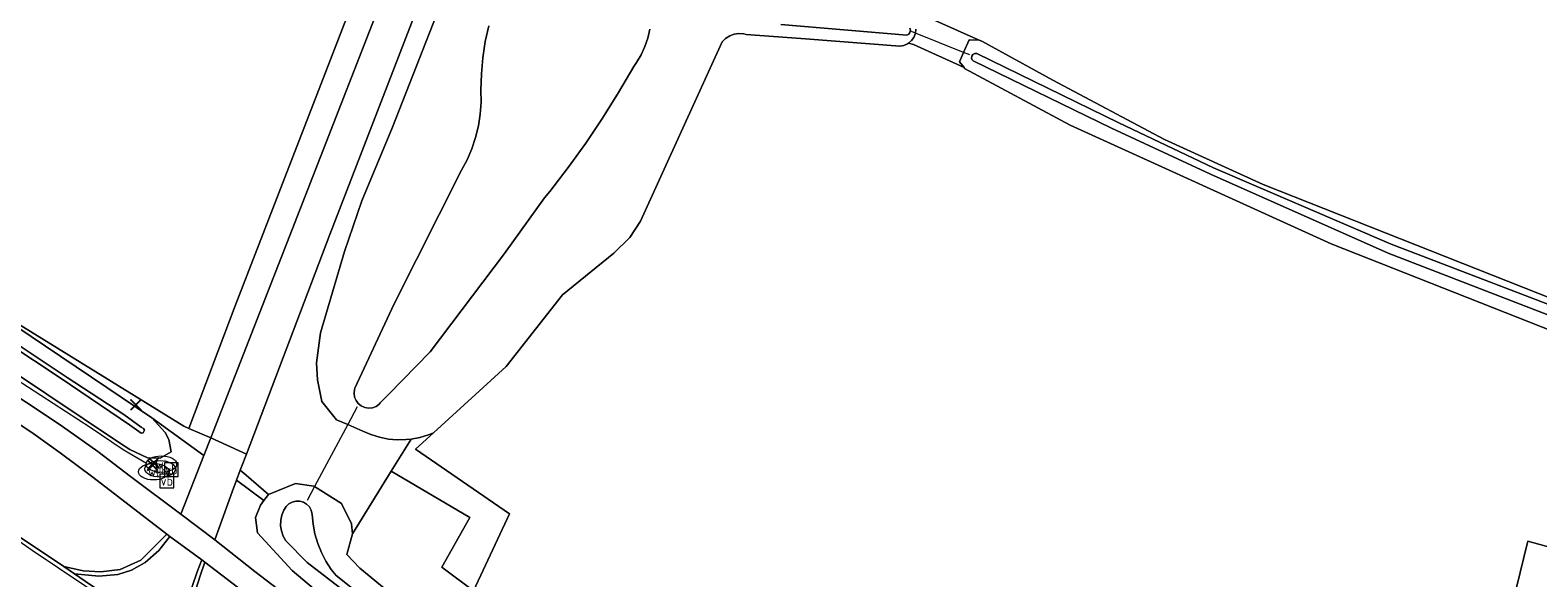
# Model space of a CAD drawing. Header units: metres. Extents: x 178952 to 185583, y 415201 to 419317.
# Tile 133 of 165: x 184707 to 184830, y 415544 to 415588. Entities that reach past the tile are written whole.
import ezdxf
from ezdxf.enums import TextEntityAlignment as Align

# ---------------------------------------------------------------- set-up
doc = ezdxf.new("R2010")
doc.units = ezdxf.units.M
doc.layers.get('DefPoints').update_dxf_attribs({"lineweight": 0})
for name, color, linetype, lineweight in [('B-XX-FV-GELEIDING_WILDRASTER-G', 253, 'Continuous', 18), ('B-XX-IE-TERREINAFSCHEIDING_KUNSTMATIG_HEKWERK_RASTER-G', 253, 'IE-TERREINAFSCHEIDING-KUNSTMATIG', 18), ('B-XX-KL-WATER_BRANDLEIDING_PUT-S', 150, 'Continuous', 25), ('B-XX-KL-WATER_PUT-S', 170, 'Continuous', 25), ('B-XX-KW-KUNSTWERK_DUIKER-G', 252, 'Continuous', 18), ('B-XX-OG-TERREIN_CULTUURSCHEIDING-GV', 253, 'Continuous', 18), ('B-XX-OG-WATER-GV', 253, 'Continuous', 18), ('B-XX-OG-WATER_SLOOT-GV', 253, 'Continuous', 18), ('B-XX-OG-WEG-GV', 253, 'Continuous', 18), ('B-XX-VH-VERHARDING_BETON-GV', 251, 'Continuous', 18), ('B-XX-VH-VERHARDING_SIERBESTRATING-GV', 251, 'Continuous', 18), ('B-XX-VW-MARKERING-G', 253, 'Continuous', 18), ('B-XX-VW-VERKEERSTEKEN_BORD-S', 7, 'Continuous', 25)]:
    doc.layers.add(name, color=color, linetype=linetype, lineweight=lineweight)
doc.styles.add('NLCS-ISO', font='NLCS-ISO.ttf')
doc.linetypes.add('IE-TERREINAFSCHEIDING-KUNSTMATIG', pattern='A,4,[82,NLCS.SHX,S=0.75,R=90,X=0,Y=0],4,-2', length=10)

# ---------------------------------------------------------------- blocks, each defined once
blk = doc.blocks.new('SAL-ONBEKEND SYMBOOL-SO')
at = {"color": 0, "linetype": 'ByBlock', "lineweight": -2, "const_width": 0.275, "flags": 128}
for points in [[(-0.875, 0.875), (0, 0)], [(-0.875, -0.875), (0, 0)], [(0, 0), (0.875, 0.875)], [(0, 0), (0.875, -0.875)]]:
    blk.add_lwpolyline(points, dxfattribs=at)
at = {"layer": 'DefPoints', "color": 0, "linetype": 'ByBlock', "lineweight": -2}
blk.add_point((0, 0), dxfattribs=at)
blk = doc.blocks.new('SIE-WEG_VERKEERSBORD-SO')
at = {"color": 0, "linetype": 'ByBlock', "lineweight": 18}
blk.add_lwpolyline([(-1.125, -1.125), (1.125, -1.125), (1.125, 1.125), (-1.125, 1.125)], close=True, dxfattribs=at)
at = {"color": 0, "linetype": 'ByBlock', "lineweight": 18, "style": 'NLCS-ISO'}
blk.add_text('vb', height=1.5, dxfattribs=at).set_placement((0, 0), align=Align.MIDDLE_CENTER)
blk = doc.blocks.new('SKL-WATER_BRANDKRAAN_BRANDPUT-SO')
at = {"color": 0, "linetype": 'ByBlock', "lineweight": 18}
blk.add_ellipse((0, 0), major_axis=(2.5, 0), ratio=0.54, dxfattribs=at)
at = {"color": 0, "linetype": 'ByBlock', "lineweight": 18, "style": 'NLCS-ISO'}
blk.add_text('bk', height=1.5, dxfattribs=at).set_placement((0.16, 0), align=Align.MIDDLE_CENTER)
blk = doc.blocks.new('SKL-WATER_WATERLEIDINGPUT-SO')
at = {"color": 0, "linetype": 'ByBlock', "lineweight": 18}
blk.add_ellipse((0, 0), major_axis=(2.5, 0), ratio=0.54, dxfattribs=at)
at = {"color": 0, "linetype": 'ByBlock', "lineweight": 18, "style": 'NLCS-ISO'}
blk.add_text('wl', height=1.5, dxfattribs=at).set_placement((0, 0), align=Align.MIDDLE_CENTER)

msp = doc.modelspace()

# ---------------------------------------------------------------- linework, layer by layer
at = {"layer": 'B-XX-FV-GELEIDING_WILDRASTER-G'}
msp.add_lwpolyline([(184526.91, 415684.203), (184527.063, 415683.973), (184528.4, 415682.848), (184530.923, 415680.877), (184538.948, 415675.073), (184563.236, 415657.859), (184568.8, 415653.871), (184600.457, 415631.434), (184623.397, 415614.92), (184639.623, 415603.366), (184661.79, 415588.218), (184664.512, 415586.524), (184689.329, 415570.474), (184700.569, 415563.153), (184711.701, 415555.96), (184714.401, 415554.141), (184716.287, 415553.021)], dxfattribs=at)
at = {"layer": 'B-XX-IE-TERREINAFSCHEIDING_KUNSTMATIG_HEKWERK_RASTER-G'}
msp.add_lwpolyline([(184565.483, 415659.784), (184568.562, 415657.635), (184583.952, 415646.892), (184592.525, 415640.907), (184622.018, 415620.198), (184643.499, 415604.806), (184663.142, 415591.729), (184673.77, 415584.661), (184700.515, 415567.659), (184719.336, 415556.046)], dxfattribs=at)
at = {"layer": 'B-XX-KW-KUNSTWERK_DUIKER-G'}
for points in [[(184783.563, 415586.383), (184783.063, 415586.582), (184779.123, 415588.153), (184778.79, 415588.286)], [(184733.514, 415557.634), (184732.741, 415556.186), (184730.035, 415551.119), (184729.424, 415549.976)]]:
    msp.add_lwpolyline(points, dxfattribs=at)
at = {"layer": 'B-XX-OG-TERREIN_CULTUURSCHEIDING-GV'}
for points in [[(184592.525, 415640.907), (184622.018, 415620.198), (184643.499, 415604.806), (184663.142, 415591.729), (184673.77, 415584.661), (184700.515, 415567.659), (184719.336, 415556.046), (184719.751, 415555.87), (184723.527, 415565.879), (184771.96, 415690.99), (184775.59, 415699.605), (184753.894, 415704.699), (184734.579, 415707.345), (184723.599, 415707.08), (184709.973, 415704.434), (184699.125, 415701.524), (184682.192, 415697.555), (184652.691, 415689.75), (184639.462, 415686.972), (184632.45, 415686.575), (184621.999, 415686.31), (184609.828, 415686.178), (184598.848, 415685.913), (184589.191, 415686.046)], [(184815.667, 415688.93), (184801.672, 415649.579), (184790.559, 415622.459), (184778.785, 415590.048), (184784.329, 415587.591), (184784.544, 415587.496), (184790.348, 415584.321), (184799.486, 415579.477), (184807.542, 415575.795), (184837.558, 415563.914)], [(184779.153, 415588.478), (184779.123, 415588.153), (184778.998, 415587.814), (184778.812, 415587.546), (184778.566, 415587.332), (184778.961, 415587.237), (184783.096, 415585.339), (184782.72, 415585.805), (184783.063, 415586.582), (184783.518, 415587.614), (184784.329, 415587.591), (184778.785, 415590.048)], [(184832.34, 415563.359), (184813.106, 415570.943), (184791.776, 415580.652), (184783.142, 415585.282), (184783.096, 415585.339), (184778.961, 415587.237), (184778.566, 415587.332), (184778.478, 415587.278), (184778.177, 415587.152), (184777.854, 415587.103), (184770.138, 415587.684), (184765.283, 415588.05), (184765.099, 415588.09), (184764.707, 415588.115), (184764.317, 415588.061), (184763.946, 415587.929), (184763.61, 415587.725), (184763.321, 415587.457), (184760.116, 415580.388), (184756.673, 415572.794), (184755.789, 415571.473), (184754.483, 415570.185), (184750.28, 415566.784), (184745.691, 415560.932), (184739.739, 415555.512), (184738.282, 415554.185), (184745.955, 415548.894), (184743.023, 415542.611)], [(184840.147, 415543.602), (184829.167, 415546.645), (184828.815, 415545.211), (184825.727, 415532.622), (184824.954, 415532.789), (184818.98, 415534.077), (184818.911, 415533.405), (184814.568, 415519.139), (184812, 415504.381), (184810.938, 415499.326), (184810.948, 415498.554), (184815.058, 415497.537), (184816.502, 415497.18), (184817.752, 415502.022), (184820.47, 415512.35), (184819.27, 415512.67), (184821.11, 415519.73), (184825, 415518.71), (184825.47, 415520.52), (184832.27, 415518.74)], [(184825.727, 415532.622), (184828.815, 415545.211), (184829.167, 415546.645), (184840.147, 415543.602)]]:
    msp.add_lwpolyline(points, dxfattribs=at)
msp.add_lwpolyline([(184745.955, 415548.894), (184738.282, 415554.185), (184739.739, 415555.512), (184739.333, 415555.347), (184738.633, 415555.131), (184737.913, 415554.992), (184736.293, 415552.371), (184742.71, 415548.594), (184740.425, 415544.525), (184743.023, 415542.611)], close=True, dxfattribs=at)
at = {"layer": 'B-XX-OG-WATER-GV'}
for points in [[(184744.258, 415588.761), (184743.981, 415587.463), (184743.784, 415586.152), (184743.665, 415584.83), (184743.627, 415583.505), (184743.637, 415582.508), (184743.566, 415581.539), (184743.415, 415580.579), (184743.186, 415579.635), (184742.881, 415578.712), (184742.5, 415577.818), (184742.047, 415576.959), (184736.519, 415566.054), (184733.316, 415559.147), (184733.289, 415559.053), (184733.252, 415558.743), (184733.295, 415558.434), (184733.415, 415558.145), (184733.603, 415557.896), (184733.849, 415557.703), (184734.136, 415557.578), (184734.444, 415557.53), (184734.755, 415557.562), (184735.048, 415557.671), (184735.304, 415557.85), (184735.397, 415557.946), (184736.095, 415558.658), (184739.484, 415562.115), (184745.541, 415570.153), (184748.824, 415574.712), (184749.242, 415575.231), (184750.746, 415577.181), (184752.185, 415579.179), (184753.56, 415581.223), (184754.867, 415583.31), (184756.105, 415585.439), (184756.329, 415585.751), (184756.709, 415586.385), (184757.018, 415587.057), (184757.253, 415587.758), (184757.41, 415588.48)], [(184768.121, 415588.87), (184778.415, 415587.992), (184778.572, 415588.073), (184778.678, 415588.214), (184778.711, 415588.388), (184778.666, 415588.558)], [(184736.676, 415539.949), (184731.786, 415543.849), (184731.397, 415544.342), (184730.955, 415545.016), (184730.583, 415545.73), (184730.283, 415546.478), (184730.059, 415547.252), (184729.912, 415548.044), (184729.845, 415548.847), (184729.757, 415549.188), (184729.601, 415549.457), (184729.382, 415549.679), (184729.114, 415549.838), (184728.814, 415549.923), (184728.503, 415549.93), (184728.2, 415549.857), (184727.925, 415549.71), (184727.696, 415549.498), (184727.512, 415549.198), (184727.348, 415548.791), (184727.26, 415548.361), (184727.251, 415547.923), (184727.321, 415547.49), (184727.469, 415547.077), (184727.69, 415546.698), (184729.428, 415544.919), (184734.757, 415540.799)]]:
    msp.add_lwpolyline(points, dxfattribs=at)
msp.add_lwpolyline([(184795.751, 415580.837), (184784.13, 415586.497), (184783.965, 415586.496), (184783.82, 415586.418), (184783.727, 415586.282), (184783.709, 415586.119), (184783.769, 415585.965), (184783.829, 415585.9), (184795.145, 415580.39), (184803.225, 415576.647), (184817.744, 415570.197), (184840.885, 415561.249), (184854.675, 415556.433), (184854.744, 415556.412), (184854.926, 415556.414), (184855.091, 415556.493), (184855.206, 415556.634), (184855.252, 415556.81), (184855.218, 415556.99), (184855.111, 415557.138), (184854.952, 415557.227), (184841.176, 415562.039), (184817.989, 415570.909), (184803.484, 415577.147)], close=True, dxfattribs=at)
at = {"layer": 'B-XX-OG-WATER_SLOOT-GV'}
for points in [[(184744.672, 415601.619), (184736.406, 415580.469), (184733.889, 415574.453), (184732.472, 415570.33), (184730.524, 415563.677), (184730.175, 415561.235), (184730.255, 415559.847), (184730.635, 415558.064), (184731.831, 415556.578), (184732.741, 415556.186), (184733.967, 415555.657), (184734.638, 415555.362), (184735.337, 415555.141), (184736.056, 415554.998), (184736.786, 415554.934), (184737.519, 415554.95), (184737.913, 415554.992), (184738.633, 415555.131), (184739.333, 415555.347), (184739.739, 415555.512), (184745.691, 415560.932), (184750.28, 415566.784), (184754.483, 415570.185), (184755.789, 415571.473), (184756.673, 415572.794), (184760.116, 415580.388), (184763.321, 415587.457), (184763.61, 415587.725), (184763.946, 415587.929), (184764.317, 415588.061), (184764.707, 415588.115), (184765.099, 415588.09), (184765.283, 415588.05), (184770.138, 415587.684), (184777.854, 415587.103), (184778.177, 415587.152), (184778.478, 415587.278), (184778.566, 415587.332), (184778.812, 415587.546), (184778.998, 415587.814), (184779.123, 415588.153), (184779.153, 415588.478)], [(184757.41, 415588.48), (184757.253, 415587.758), (184757.018, 415587.057), (184756.709, 415586.385), (184756.329, 415585.751), (184756.105, 415585.439), (184754.867, 415583.31), (184753.56, 415581.223), (184752.185, 415579.179), (184750.746, 415577.181), (184749.242, 415575.231), (184748.824, 415574.712), (184745.541, 415570.153), (184739.484, 415562.115), (184736.095, 415558.658), (184735.397, 415557.946), (184735.304, 415557.85), (184735.048, 415557.671), (184734.755, 415557.562), (184734.444, 415557.53), (184734.136, 415557.578), (184733.849, 415557.703), (184733.603, 415557.896), (184733.415, 415558.145), (184733.295, 415558.434), (184733.252, 415558.743), (184733.289, 415559.053), (184733.316, 415559.147), (184736.519, 415566.054), (184742.047, 415576.959), (184742.5, 415577.818), (184742.881, 415578.712), (184743.186, 415579.635), (184743.415, 415580.579), (184743.566, 415581.539), (184743.637, 415582.508), (184743.627, 415583.505), (184743.665, 415584.83), (184743.784, 415586.152), (184743.981, 415587.463), (184744.258, 415588.761)], [(184778.666, 415588.558), (184778.711, 415588.388), (184778.678, 415588.214), (184778.572, 415588.073), (184778.415, 415587.992), (184768.121, 415588.87)], [(184696.159, 415566.676), (184714.09, 415554.678), (184714.923, 415554.145), (184716.371, 415553.475), (184717.423, 415553.45), (184718.321, 415553.959), (184718.117, 415554.95), (184717.818, 415555.541), (184716.718, 415556.727), (184704.354, 415565.057)], [(184699.978, 415566.556), (184709.815, 415560.025), (184714.454, 415557.011), (184715.864, 415555.976), (184716.044, 415555.868), (184716.143, 415555.739), (184716.035, 415555.515), (184715.847, 415555.472), (184714.897, 415556.157), (184709.324, 415559.959), (184704.889, 415562.898)], [(184704.889, 415562.898), (184709.324, 415559.959), (184714.897, 415556.157), (184715.847, 415555.472), (184716.035, 415555.515), (184716.143, 415555.739), (184716.044, 415555.868), (184715.864, 415555.976), (184714.454, 415557.011), (184709.815, 415560.025), (184699.978, 415566.556)], [(184737.094, 415541.665), (184733.721, 415544.448), (184732.669, 415545.576), (184733.137, 415547.261), (184733.042, 415548.072), (184732.226, 415549.734), (184730.035, 415551.119), (184729.967, 415551.162), (184728.457, 415551.356), (184726.273, 415550.471), (184725.889, 415549.971), (184725.611, 415549.609), (184725.215, 415548.595), (184725.363, 415547.326), (184728.185, 415544.251), (184733.414, 415539.851)], [(184734.757, 415540.799), (184729.428, 415544.919), (184727.69, 415546.698), (184727.469, 415547.077), (184727.321, 415547.49), (184727.251, 415547.923), (184727.26, 415548.361), (184727.348, 415548.791), (184727.512, 415549.198), (184727.696, 415549.498), (184727.925, 415549.71), (184728.2, 415549.857), (184728.503, 415549.93), (184728.814, 415549.923), (184729.114, 415549.838), (184729.382, 415549.679), (184729.601, 415549.457), (184729.757, 415549.188), (184729.845, 415548.847), (184729.912, 415548.044), (184730.059, 415547.252), (184730.283, 415546.478), (184730.583, 415545.73), (184730.955, 415545.016), (184731.397, 415544.342), (184731.786, 415543.849), (184736.676, 415539.949)]]:
    msp.add_lwpolyline(points, dxfattribs=at)
for points in [[(184790.348, 415584.321), (184784.544, 415587.496), (184784.329, 415587.591), (184783.518, 415587.614), (184783.063, 415586.582), (184782.72, 415585.805), (184783.096, 415585.339), (184783.142, 415585.282), (184791.776, 415580.652), (184813.106, 415570.943), (184832.34, 415563.359), (184846.288, 415557.993), (184846.993, 415557.771), (184852.796, 415555.941), (184854.869, 415555.647), (184855.412, 415555.887), (184855.728, 415556.535), (184855.819, 415556.721), (184855.688, 415557.891), (184848.136, 415560.298), (184837.558, 415563.914), (184807.542, 415575.795), (184799.486, 415579.477)], [(184854.952, 415557.227), (184855.111, 415557.138), (184855.218, 415556.99), (184855.252, 415556.81), (184855.206, 415556.634), (184855.091, 415556.493), (184854.926, 415556.414), (184854.744, 415556.412), (184854.675, 415556.433), (184840.885, 415561.249), (184817.744, 415570.197), (184803.225, 415576.647), (184795.145, 415580.39), (184783.829, 415585.9), (184783.769, 415585.965), (184783.709, 415586.119), (184783.727, 415586.282), (184783.82, 415586.418), (184783.965, 415586.496), (184784.13, 415586.497), (184795.751, 415580.837), (184803.484, 415577.147), (184817.989, 415570.909), (184841.176, 415562.039)]]:
    msp.add_lwpolyline(points, close=True, dxfattribs=at)
at = {"layer": 'B-XX-OG-WEG-GV'}
for points in [[(184771.96, 415690.99), (184723.527, 415565.879), (184719.751, 415555.87), (184721.547, 415555.107), (184728.201, 415572.131), (184737.261, 415595.389), (184775.891, 415692.979)], [(184775.891, 415692.979), (184737.261, 415595.389), (184728.201, 415572.131), (184721.547, 415555.107), (184724.453, 415553.774), (184731.272, 415571.711), (184739.981, 415594.29), (184777.685, 415689.288)], [(184573.356, 415653.748), (184597.889, 415636.491), (184611.75, 415626.809), (184628.073, 415615.155), (184640.699, 415606.348), (184656.161, 415595.512), (184659.512, 415593.339), (184663.992, 415590.433), (184674.768, 415583.555), (184688.605, 415574.842), (184704.354, 415565.057), (184716.718, 415556.727), (184720.978, 415553.662), (184721.547, 415555.107), (184719.751, 415555.87), (184719.336, 415556.046), (184700.515, 415567.659), (184673.77, 415584.661), (184663.142, 415591.729), (184643.499, 415604.806), (184622.018, 415620.198), (184592.525, 415640.907)], [(184739.981, 415594.29), (184731.272, 415571.711), (184724.453, 415553.774), (184724.055, 415552.732), (184723.949, 415552.447), (184724.427, 415552.04), (184726.273, 415550.471), (184728.457, 415551.356), (184729.967, 415551.162), (184730.035, 415551.119), (184732.226, 415549.734), (184733.042, 415548.072), (184733.137, 415547.261), (184736.293, 415552.371), (184737.913, 415554.992), (184737.519, 415554.95), (184736.786, 415554.934), (184736.056, 415554.998), (184735.337, 415555.141), (184734.638, 415555.362), (184733.967, 415555.657), (184732.741, 415556.186), (184731.831, 415556.578), (184730.635, 415558.064), (184730.255, 415559.847), (184730.175, 415561.235), (184730.524, 415563.677), (184732.472, 415570.33), (184733.889, 415574.453), (184736.406, 415580.469), (184744.672, 415601.619)], [(184704.788, 415559.094), (184706.956, 415557.678), (184709.419, 415556.032), (184712.325, 415553.991), (184714.996, 415551.94), (184719.093, 415548.874), (184720.978, 415553.662), (184716.718, 415556.727), (184717.818, 415555.541), (184718.117, 415554.95), (184718.321, 415553.959), (184717.423, 415553.45), (184716.371, 415553.475), (184714.923, 415554.145), (184714.09, 415554.678), (184696.159, 415566.676)], [(184726.991, 415542.759), (184725.155, 415544.193), (184721.877, 415546.772), (184719.093, 415548.874), (184714.996, 415551.94), (184712.325, 415553.991), (184709.419, 415556.032), (184706.956, 415557.678), (184704.788, 415559.094)], [(184705.189, 415547.512), (184709.554, 415544.589), (184711.132, 415544.235), (184712.573, 415544.164), (184714.151, 415544.331), (184715.84, 415545.113), (184717.946, 415547.228), (184711.912, 415551.879), (184709.251, 415553.868), (184706.925, 415555.531), (184703.273, 415557.924)], [(184703.273, 415557.924), (184706.925, 415555.531), (184709.251, 415553.868), (184711.912, 415551.879), (184717.946, 415547.228), (184718.215, 415547.032), (184720.824, 415545.131), (184721.074, 415544.949), (184726.046, 415541.136)], [(184733.414, 415539.851), (184728.185, 415544.251), (184725.363, 415547.326), (184725.215, 415548.595), (184725.611, 415549.609), (184725.889, 415549.971), (184723.654, 415551.651), (184723.296, 415550.685), (184721.877, 415546.772), (184725.155, 415544.193), (184726.991, 415542.759)], [(184706.428, 415542.395), (184715.278, 415536.418), (184723.927, 415530.687), (184735.181, 415523.447), (184745.761, 415516.825), (184756, 415510.711), (184756.675, 415510.326), (184756.864, 415510.657), (184758.299, 415513.164), (184758.445, 415513.419), (184757.077, 415514.204), (184752.253, 415517.086), (184747.055, 415520.217), (184741.125, 415523.907), (184735.601, 415527.441), (184729.197, 415531.555), (184723.4, 415535.27), (184722.308, 415536.012), (184720.6, 415537.174), (184711.725, 415543.09), (184710.408, 415544), (184709.554, 415544.589), (184705.189, 415547.512)], [(184726.046, 415541.136), (184721.074, 415544.949), (184720.689, 415543.832), (184720.33, 415542.698)]]:
    msp.add_lwpolyline(points, dxfattribs=at)
for points in [[(184723.654, 415551.651), (184723.949, 415552.447), (184724.055, 415552.732), (184724.453, 415553.774), (184721.547, 415555.107), (184720.978, 415553.662), (184719.093, 415548.874), (184721.877, 415546.772), (184723.296, 415550.685)], [(184723.949, 415552.447), (184723.654, 415551.651), (184725.889, 415549.971), (184726.273, 415550.471), (184724.427, 415552.04)], [(184720.824, 415545.131), (184718.215, 415547.032), (184717.295, 415545.908), (184716.197, 415544.913), (184715.065, 415544.3), (184713.948, 415543.937), (184712.409, 415543.811), (184710.408, 415544), (184711.725, 415543.09), (184720.6, 415537.174), (184722.308, 415536.012), (184721.306, 415537.432), (184720.621, 415538.738), (184720.096, 415540.176), (184719.921, 415541.035), (184719.933, 415541.915), (184720.026, 415542.955), (184720.424, 415544.154)]]:
    msp.add_lwpolyline(points, close=True, dxfattribs=at)
at = {"layer": 'B-XX-VH-VERHARDING_BETON-GV'}
msp.add_lwpolyline([(184742.71, 415548.594), (184736.293, 415552.371), (184733.137, 415547.261), (184732.669, 415545.576), (184733.721, 415544.448), (184737.094, 415541.665), (184741.216, 415538.738), (184743.023, 415542.611), (184740.425, 415544.525)], close=True, dxfattribs=at)
at = {"layer": 'B-XX-VH-VERHARDING_SIERBESTRATING-GV'}
for points in [[(184718.215, 415547.032), (184717.946, 415547.228), (184715.84, 415545.113), (184714.151, 415544.331), (184712.573, 415544.164), (184711.132, 415544.235), (184709.554, 415544.589), (184710.408, 415544), (184712.409, 415543.811), (184713.948, 415543.937), (184715.065, 415544.3), (184716.197, 415544.913), (184717.295, 415545.908)], [(184721.074, 415544.949), (184720.824, 415545.131), (184720.424, 415544.154), (184720.026, 415542.955), (184719.933, 415541.915), (184719.921, 415541.035), (184720.096, 415540.176), (184720.621, 415538.738), (184721.306, 415537.432), (184722.308, 415536.012), (184723.4, 415535.27), (184722.386, 415536.606), (184721.625, 415537.679), (184720.887, 415538.845), (184720.466, 415540.241), (184720.364, 415540.954), (184720.255, 415541.84), (184720.33, 415542.698), (184720.689, 415543.832)]]:
    msp.add_lwpolyline(points, close=True, dxfattribs=at)
at = {"layer": 'B-XX-VW-MARKERING-G'}
msp.add_lwpolyline([(184694.462, 415554.662), (184706.966, 415545.913), (184722.016, 415535.821), (184732.174, 415529.202), (184742.356, 415522.774), (184749.865, 415518.142), (184758.299, 415513.164), (184759, 415512.751), (184768.312, 415507.445), (184776.046, 415503.131), (184789.429, 415495.932), (184800.008, 415490.474), (184805.499, 415487.788), (184821.92, 415479.995), (184836.234, 415473.567)], dxfattribs=at)
msp.add_lwpolyline([(184694.462, 415554.662), (184706.966, 415545.913), (184722.016, 415535.821), (184732.174, 415529.202), (184742.356, 415522.774), (184749.865, 415518.142), (184758.299, 415513.164), (184759, 415512.751), (184768.312, 415507.445), (184776.046, 415503.131), (184789.429, 415495.932), (184800.008, 415490.474), (184805.499, 415487.788), (184821.92, 415479.995), (184836.234, 415473.567)], dxfattribs=at)

# ---------------------------------------------------------------- block references
at = {"layer": 'B-XX-KL-WATER_BRANDLEIDING_PUT-S', "xscale": 0.5, "yscale": 0.5, "zscale": 0.5}
msp.add_blockref('SKL-WATER_BRANDKRAAN_BRANDPUT-SO', (184717.418, 415552.563), dxfattribs=at)
at = {"layer": 'B-XX-KL-WATER_PUT-S', "xscale": 0.5, "yscale": 0.5, "zscale": 0.5}
for p in [(184717.51, 415552.952), (184716.887, 415552.33)]:
    msp.add_blockref('SKL-WATER_WATERLEIDINGPUT-SO', p, dxfattribs=at)
at = {"layer": 'B-XX-VW-VERKEERSTEKEN_BORD-S', "xscale": 0.5, "yscale": 0.5, "zscale": 0.5}
for name, p in [('SAL-ONBEKEND SYMBOOL-SO', (184715.428, 415557.797)), ('SAL-ONBEKEND SYMBOOL-SO', (184716.903, 415553.059)), ('SAL-ONBEKEND SYMBOOL-SO', (184716.788, 415552.857)), ('SIE-WEG_VERKEERSBORD-SO', (184718.33, 415552.502)), ('SIE-WEG_VERKEERSBORD-SO', (184717.956, 415551.572))]:
    msp.add_blockref(name, p, dxfattribs=at)

doc.saveas('drawing.dxf')
